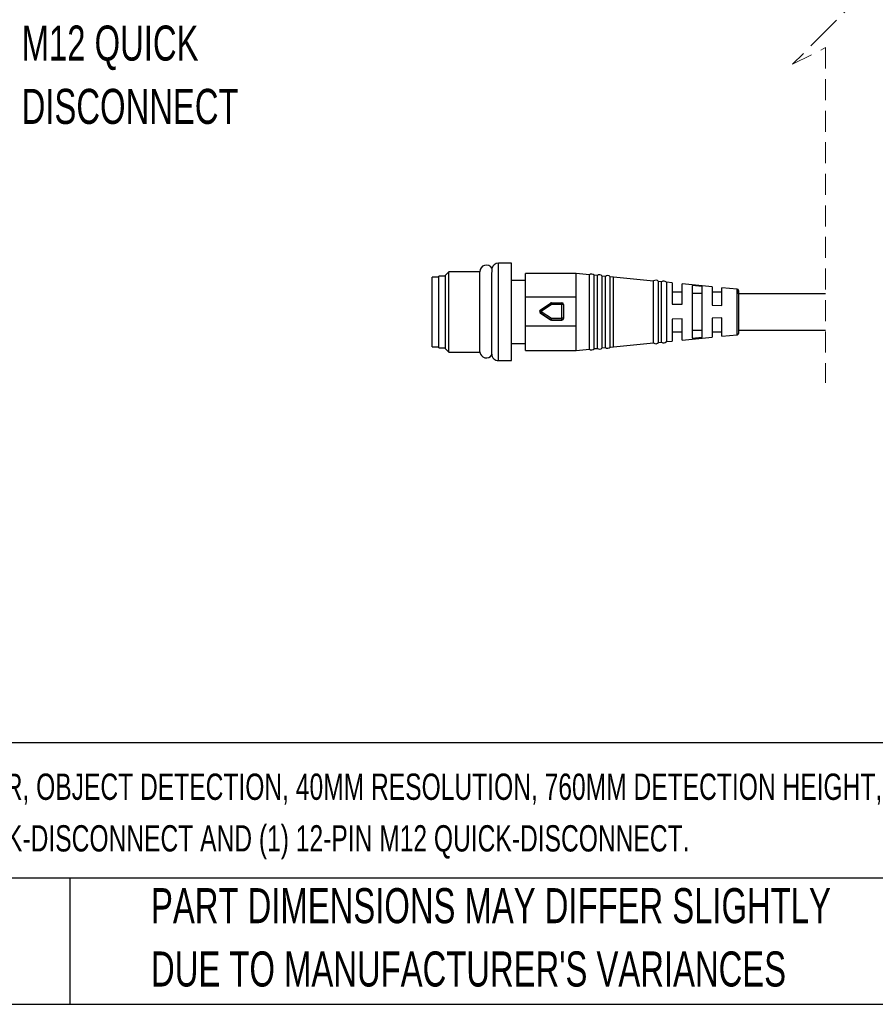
# Model space of a CAD drawing. Header units: millimetres. Extents: x 16 to 683, y 16 to 524.
# Tile 2 of 17: x 118 to 247, y 16 to 164. Entities that reach past the tile are written whole.
import ezdxf

# ---------------------------------------------------------------- set-up
doc = ezdxf.new("R2010")
doc.units = ezdxf.units.MM
doc.header["$LTSCALE"] = 2.5
doc.linetypes.add('HIDDEN', pattern=[1.905, 1.27, -0.635])
doc.layers.add('DIMENSIONS', color=140, linetype='Continuous', lineweight=25)
doc.layers.add('TEXT', color=140, linetype='Continuous', lineweight=25)
doc.styles.add('SLDTEXTSTYLE0', font='TXT', dxfattribs={"width": 0.7})

msp = doc.modelspace()

# ---------------------------------------------------------------- linework, layer by layer
at = {"color": 7, "linetype": 'HIDDEN', "lineweight": 18}
for p, q in [((244.668, 167.769), (239.668, 162.769)), ((239.668, 162.769), (234.668, 157.769)), ((234.668, 157.769), (239.668, 160.269)), ((239.668, 160.269), (239.668, 109.681))]:
    msp.add_line(p, q, dxfattribs=at)
for p, q in [((182.762, 126.419), (182.254, 125.911)), ((187.446, 126.419), (182.762, 126.419)), ((182.762, 114.318), (182.762, 126.419)), ((192.254, 127.719), (190.254, 127.719)), ((190.254, 113.019), (190.254, 127.719)), ((192.254, 113.019), (192.254, 127.719)), ((181.254, 125.619), (180.254, 125.619)), ((180.254, 115.119), (180.254, 125.619)), ((182.254, 125.769), (181.254, 125.769)), ((181.254, 114.969), (181.254, 125.769)), ((182.254, 114.826), (182.254, 125.911)), ((194.354, 125.119), (192.254, 125.119)), ((202.017, 126.169), (194.354, 126.169)), ((194.354, 122.613), (194.354, 126.169)), ((203.99, 125.976), (202.017, 126.169)), ((202.017, 122.613), (202.017, 126.169)), ((203.99, 120.453), (203.99, 125.976)), ((205.2, 125.859), (204.691, 125.908)), ((204.691, 114.829), (204.691, 125.908)), ((205.2, 120.451), (205.2, 125.859)), ((206.41, 125.741), (205.906, 125.79)), ((205.906, 114.948), (205.906, 125.79)), ((206.41, 120.449), (206.41, 125.741)), ((207.62, 125.623), (207.122, 125.672)), ((207.122, 115.066), (207.122, 125.672)), ((213.686, 125.035), (207.62, 125.623)), ((207.62, 115.114), (207.62, 125.623)), ((213.686, 120.439), (213.686, 125.046)), ((214.901, 124.917), (214.413, 124.964)), ((214.413, 115.773), (214.413, 124.964)), ((214.901, 120.437), (214.901, 124.917)), ((215.615, 124.847), (215.615, 115.89)), ((216.514, 124.757), (215.615, 124.845)), ((216.514, 124.757), (216.514, 121.568)), ((218.004, 123.369), (216.514, 123.369)), ((222.514, 124.173), (218.004, 124.612)), ((218.004, 121.528), (218.004, 124.612)), ((219.504, 124.356), (219.504, 116.411)), ((221.004, 124.206), (219.504, 124.356)), ((221.004, 116.561), (221.004, 124.206)), ((222.514, 124.173), (222.514, 121.408)), ((224.004, 123.369), (222.514, 123.369)), ((226.324, 123.802), (224.004, 124.028)), ((224.004, 121.369), (224.004, 124.028)), ((226.324, 116.935), (226.324, 123.802)), ((202.017, 122.613), (194.354, 122.613)), ((194.354, 118.286), (194.354, 122.613)), ((202.017, 118.286), (202.017, 122.613)), ((219.504, 123.211), (221.004, 123.211)), ((239.668, 123.119), (226.504, 123.119)), ((196.466, 120.453), (196.466, 120.449)), ((196.575, 120.66), (198.122, 121.709)), ((198.263, 121.506), (196.716, 120.457)), ((196.716, 120.457), (198.263, 119.408)), ((198.263, 121.752), (198.263, 121.506)), ((198.263, 121.752), (199.852, 121.752)), ((199.852, 121.506), (198.263, 121.506)), ((199.852, 121.752), (199.852, 121.506)), ((199.852, 119.408), (199.852, 121.506)), ((200.102, 121.502), (200.102, 119.404)), ((203.99, 114.761), (203.99, 120.453)), ((205.2, 114.878), (205.2, 120.451)), ((206.41, 114.996), (206.41, 120.449)), ((213.686, 115.691), (213.686, 120.439)), ((214.901, 115.82), (214.901, 120.437)), ((216.514, 121.568), (218.004, 121.528)), ((222.514, 121.408), (224.004, 121.369)), ((198.122, 119.197), (196.575, 120.246)), ((196.575, 120.246), (196.575, 120.243)), ((196.575, 120.243), (198.122, 119.194)), ((198.122, 119.194), (198.122, 119.197)), ((198.263, 119.154), (198.263, 119.408)), ((198.263, 119.408), (199.852, 119.408)), ((199.852, 119.154), (198.263, 119.154)), ((198.263, 119.154), (198.263, 119.151)), ((198.263, 119.151), (199.852, 119.151)), ((199.852, 119.154), (199.852, 119.408)), ((199.852, 119.151), (199.852, 119.154)), ((200.102, 119.404), (200.102, 119.401)), ((218.004, 119.332), (216.514, 119.297)), ((216.514, 119.297), (216.514, 115.98)), ((218.004, 116.125), (218.004, 119.332)), ((224.004, 119.475), (222.514, 119.439)), ((222.514, 119.439), (222.514, 116.564)), ((224.004, 116.709), (224.004, 119.475)), ((194.354, 118.286), (202.017, 118.286)), ((194.354, 114.569), (194.354, 118.286)), ((202.017, 114.569), (202.017, 118.286)), ((221.004, 117.556), (219.504, 117.556)), ((226.504, 117.619), (239.668, 117.619)), ((215.615, 115.892), (216.514, 115.98)), ((216.514, 117.369), (218.004, 117.369)), ((218.004, 116.125), (222.514, 116.564)), ((219.504, 116.411), (221.004, 116.561)), ((222.514, 117.369), (224.004, 117.369)), ((224.004, 116.709), (226.324, 116.935)), ((180.254, 115.119), (181.254, 115.119)), ((181.254, 114.969), (182.254, 114.969)), ((182.254, 114.826), (182.762, 114.318)), ((192.254, 115.619), (194.354, 115.619)), ((194.354, 114.569), (202.017, 114.569)), ((202.017, 114.569), (203.99, 114.761)), ((204.691, 114.829), (205.2, 114.878)), ((205.906, 114.947), (206.41, 114.996)), ((207.122, 115.066), (207.62, 115.114)), ((207.62, 115.114), (213.686, 115.702)), ((214.413, 115.773), (214.901, 115.82)), ((182.762, 114.318), (187.446, 114.318)), ((190.254, 113.019), (192.254, 113.019))]:
    msp.add_line(p, q)
for centre, radius, start, end in [((188.436, 126.438), 1, 30.78831, 180.00073), ((190.254, 126.719), 1, 89.99842, 166.93043), ((204.305, 125.578), 0.508, 40.5937, 128.28379), ((205.518, 125.462), 0.508, 40.14794, 128.72955), ((206.731, 125.347), 0.508, 39.70666, 129.17122), ((214.01, 124.655), 0.508, 37.4889, 129.56741), ((215.223, 124.524), 0.508, 39.56799, 129.34568), ((226.304, 123.603), 0.2, 0.00045, 84.44309), ((196.716, 120.453), 0.25, 124.14542, 235.85458), ((196.716, 120.449), 0.25, 180.00297, 235.85289), ((190.923, 116.606), 6.956, 33.61712, 35.6507), ((198.263, 121.502), 0.25, 90.0006, 124.13558), ((199.852, 121.502), 0.25, 0.0084, 90.001), ((199.914, 117.345), 4.161, 87.41692, 90.86038), ((204.588, 115.043), 7.685, 145.3902, 147.27738), ((198.263, 119.404), 0.25, 235.86442, 269.9994), ((198.263, 119.401), 0.25, 235.86442, 269.9994), ((199.914, 115.251), 4.157, 87.41459, 90.861), ((199.852, 119.404), 0.25, 269.99949, 359.99112), ((199.852, 119.401), 0.25, 269.99865, 359.99196), ((226.304, 117.134), 0.2, 275.55877, 359.99876), ((204.305, 115.159), 0.508, 231.71537, 319.40654), ((205.518, 115.275), 0.508, 231.27064, 319.85127), ((206.731, 115.39), 0.508, 230.82878, 320.29334), ((214.01, 116.082), 0.508, 230.43161, 322.51208), ((215.223, 116.213), 0.508, 230.65413, 320.43279), ((188.436, 114.438), 1, 186.92095, 325.94208), ((190.254, 114.019), 1, 180.0003, 270.00055)]:
    msp.add_arc(centre, radius, start, end)
for points, knots in [([(187.437, 120.608), (187.437, 121.164), (187.437, 122.086), (187.436, 123.396), (187.436, 124.499), (187.436, 125.468), (187.436, 126.073), (187.436, 126.328), (187.436, 126.35)], [0, 0, 0, 0, 0.2900749, 0.482113, 0.6841888, 0.866692, 0.9883753, 1, 1, 1, 1]), ([(189.264, 113.88), (189.264, 113.978), (189.265, 114.345), (189.266, 115.138), (189.267, 116.393), (189.27, 118.026), (189.273, 120.009), (189.276, 122.039), (189.279, 123.795), (189.282, 125.231), (189.284, 126.21), (189.285, 126.816), (189.285, 126.965)], [0, 0, 0, 0, 0.0225182, 0.0840378, 0.1820079, 0.3101206, 0.4583801, 0.6366632, 0.7755596, 0.8610209, 0.9658102, 1, 1, 1, 1]), ([(226.504, 123.119), (226.504, 123.191), (226.504, 123.329), (226.504, 123.731), (226.504, 123.303), (226.504, 123.055), (226.504, 122.617), (226.504, 122.122), (226.504, 121.356), (226.504, 120.369), (226.504, 119.38), (226.504, 118.617), (226.504, 118.113), (226.504, 117.703), (226.504, 117.387), (226.504, 117.21), (226.504, 117.134)], [0, 0, 0, 0, 0.0369978, 0.0696585, 0.1023192, 0.1459254, 0.205904, 0.2793575, 0.3636027, 0.5348293, 0.7060564, 0.7902362, 0.8637546, 0.9236913, 0.9673398, 1, 1, 1, 1]), ([(187.443, 114.373), (187.443, 114.356), (187.443, 114.153), (187.442, 115.373), (187.441, 115.82), (187.44, 117.029), (187.439, 118.109), (187.438, 119.341), (187.437, 120.181), (187.437, 120.608)], [0, 0, 0, 0, 0.0074295, 0.0879597, 0.2670067, 0.4217993, 0.6011111, 0.7968052, 1, 1, 1, 1]), ([(196.575, 120.246), (196.579, 120.252), (196.592, 120.273), (196.621, 120.317), (196.664, 120.381), (196.698, 120.431), (196.716, 120.457)], [0, 0, 0, 0, 0.07998804, 0.29805219, 0.62116383, 1, 1, 1, 1]), ([(198.122, 121.709), (198.126, 121.704), (198.14, 121.685), (198.169, 121.644), (198.212, 121.581), (198.245, 121.532), (198.263, 121.506)], [0, 0, 0, 0, 0.0722927, 0.2877414, 0.6134591, 1, 1, 1, 1])]:
    msp.add_open_spline(points, degree=3, knots=knots)
at = {"layer": 'TEXT'}
for p, q in [((682.625, 55.315), (15.875, 55.315)), ((682.625, 34.925), (15.875, 34.925)), ((125.529, 34.925), (125.529, 15.875)), ((15.875, 15.875), (682.625, 15.875))]:
    msp.add_line(p, q, dxfattribs=at)

# ---------------------------------------------------------------- texts
at = {"layer": 'DIMENSIONS', "char_height": 5.2917, "attachment_point": 1, "style": 'SLDTEXTSTYLE0'}
for s, insert in [('M12 QUICK', (118.261, 163.598)), ('DISCONNECT', (118.261, 154.042))]:
    msp.add_mtext(s, dxfattribs=dict(at, insert=insert))
at = {"layer": 'TEXT', "attachment_point": 1, "style": 'SLDTEXTSTYLE0'}
for s, insert, char_height in [('PROSENSE FLG LIGHT GRID, SENDER/RECEIVER PAIR, OBJECT DETECTION, 40MM RESOLUTION, 760MM DETECTION HEIGHT, 0.1-10M', (19.914, 50.7), 3.96875), ('OPERATING DISTANCE, NPN/PNP, (1) 8-PIN M12 QUICK-DISCONNECT AND (1) 12-PIN M12 QUICK-DISCONNECT.', (19.914, 42.908), 3.96875), ('PART DIMENSIONS MAY DIFFER SLIGHTLY', (137.798, 33.41), 5.29167), ("DUE TO MANUFACTURER'S VARIANCES", (137.798, 23.854), 5.29167)]:
    msp.add_mtext(s, dxfattribs=dict(at, insert=insert, char_height=char_height))

doc.saveas('drawing.dxf')
